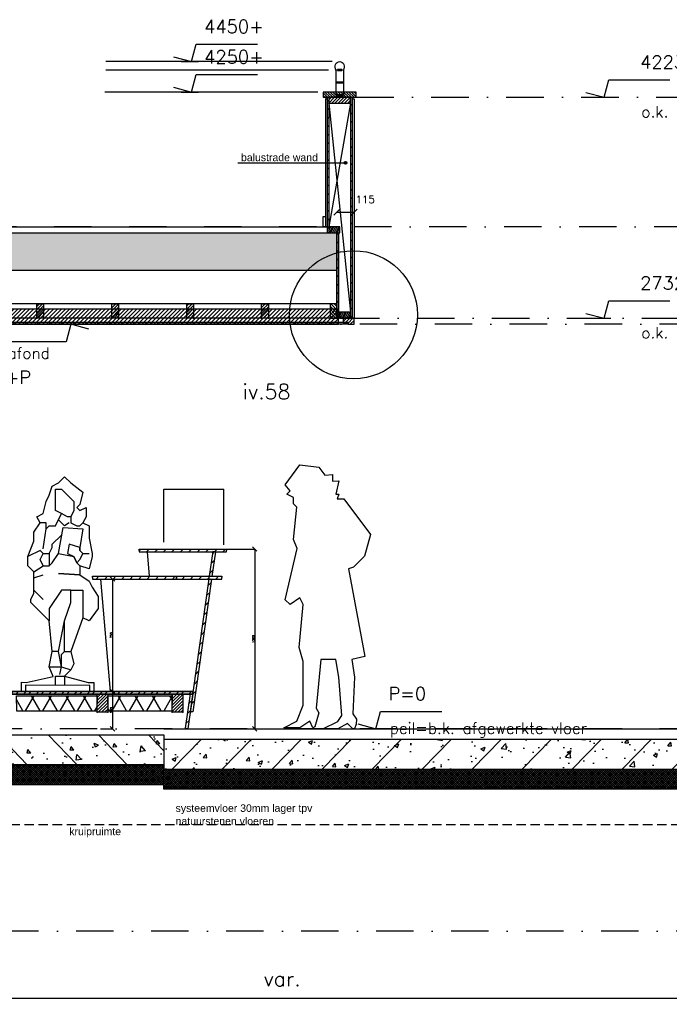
# Model space of a CAD drawing. Extents: x 98997 to 245130, y 18007 to 138999.
# Tile 30 of 58: x 115325 to 119658, y 90608 to 97179. Entities that reach past the tile are written whole.
import ezdxf

# ---------------------------------------------------------------- set-up
doc = ezdxf.new("R2010")
doc.units = 0
doc.header["$LTSCALE"] = 20
doc.header["$MEASUREMENT"] = 0
doc.header["$PDSIZE"] = -1
for name, pattern in [('DASHDOT', [25, 12.5, -6.25, 0, -6.25]), ('DD1', [2.66667, 1.66667, -0.5, 0, -0.5]), ('HIDDEN2', [4.6875, 3.125, -1.5625])]:
    doc.linetypes.add(name, pattern=pattern)
doc.layers.get('0').update_dxf_attribs({"linetype": 'CONTINUOUS'})
doc.layers.get('DEFPOINTS').update_dxf_attribs({"linetype": 'CONTINUOUS'})
for name, color, linetype in [('_DETAILNUMMERS', 4, 'CONTINUOUS'), ('_DETAILNUMMERSTEKST', 4, 'CONTINUOUS'), ('A--01A1_ACEER', 1, 'CONTINUOUS'), ('A--A21--_F-23-', 9, 'CONTINUOUS'), ('A--A23--_F--3-', 9, 'CONTINUOUS'), ('A--A25--_F--3-', 9, 'CONTINUOUS'), ('A--A42--_F--3-', 9, 'CONTINUOUS'), ('A--A42--_F-23-', 9, 'CONTINUOUS'), ('A--L13D2_VLOEREN', 2, 'CONTINUOUS'), ('A--L21--', 3, 'CONTINUOUS'), ('A--L21--_F--3-', 7, 'CONTINUOUS'), ('A--L21--_F-23-', 4, 'CONTINUOUS'), ('A--L23--', 7, 'CONTINUOUS'), ('A--L23--_F--3-', 7, 'CONTINUOUS'), ('A--L24D1_TRAPPEN', 1, 'CONTINUOUS'), ('A--L25--', 7, 'CONTINUOUS'), ('A--L25--_F-23-', 7, 'CONTINUOUS'), ('A--L28DC1_KONSTRUKTIES', 1, 'HIDDEN2'), ('A--L31D1_BUITENKOZIJN', 1, 'CONTINUOUS'), ('A--L35D1_PLAFONDS', 1, 'CONTINUOUS'), ('A--L42--', 7, 'CONTINUOUS'), ('A--L42--_F--3-', 7, 'CONTINUOUS'), ('A--L42--_F-23-', 7, 'CONTINUOUS'), ('A--L93--', 7, 'CONTINUOUS'), ('A--L93--_F123-', 7, 'CONTINUOUS'), ('A--M$1A-_F123-', 1, 'CONTINUOUS'), ('A--M01A1_MAATVOERING', 1, 'CONTINUOUS'), ('A--M01B1_HOOGTE_MAATV', 1, 'CONTINUOUS'), ('A--T$1A-_F123_20', 1, 'CONTINUOUS'), ('A--T01B2_HOOGTE_MAATV', 2, 'CONTINUOUS'), ('A--T01B3_HOOGTE_MAATV', 3, 'CONTINUOUS'), ('STRAMIEN', 8, 'DD1'), ('X--LR---_CP', 7, 'CONTINUOUS')]:
    doc.layers.add(name, color=color, linetype=linetype)
doc.styles.add('ALFA-0_25', font='ROMANS')
doc.styles.add('EB2', font='ARIAL.TTF')
doc.styles.add('HIEMSTRA', font='romans.shx')
doc.styles.add('HOOGTEXT', font='ROMANS.shx', dxfattribs={"height": 2.5})
doc.styles.add('MAATLIJN', font='ROMANS')
doc.dimstyles.new('ALFA25', dxfattribs={"dimscale": 0.3, "dimtxt": 50, "dimasz": 100, "dimexe": 0, "dimexo": 0, "dimgap": 2, "dimtad": 1, "dimdec": 0, "dimzin": 0, "dimdsep": 46, "dimtxsty": 'MAATLIJN', "dimblk1": 'OBLIQUE', "dimblk2": 'OBLIQUE', "dimsah": 1, "dimcen": 0, "dimclrd": 1, "dimclre": 1, "dimclrt": 2, "dimadec": 0, "dimazin": 0, "dimtfac": 0.75, "dimtdec": 4, "dimtix": 1, "dimtmove": 2, "dimatfit": 3, "dimldrblk": 'OBLIQUE', "dimfxl": 0, "dimtvp": 1.5, "dimtolj": 1, "dimtzin": 0, "dimarcsym": 0})
doc.dimstyles.get("Standard").update_dxf_attribs({"dimscale": 40, "dimtxt": 2.5, "dimasz": 2, "dimexe": 0.3, "dimexo": 0.3, "dimgap": 2, "dimtad": 1, "dimdec": 0, "dimzin": 0, "dimdsep": 46, "dimtxsty": 'HIEMSTRA', "dimblk1": 'OBLIQUE', "dimblk2": 'OBLIQUE', "dimsah": 1, "dimcen": 0.09, "dimdle": 0.3, "dimclrd": 1, "dimclre": 1, "dimclrt": 3, "dimadec": 0, "dimazin": 0, "dimtfac": 1, "dimtdec": 4, "dimtix": 1, "dimtmove": 2, "dimatfit": 3, "dimldrblk": 'OBLIQUE', "dimfxl": 0, "dimtvp": 625, "dimtolj": 1, "dimtzin": 0, "dimarcsym": 0})
doc.dimstyles.new('STANDARD$0', dxfattribs={"dimscale": 50, "dimtxt": 2.5, "dimasz": 2, "dimexe": 2, "dimexo": 0, "dimgap": 2, "dimtad": 1, "dimdec": 0, "dimzin": 0, "dimdsep": 46, "dimtxsty": 'ALFA-0_25', "dimblk1": 'OBLIQUE', "dimblk2": 'OBLIQUE', "dimsah": 1, "dimcen": -3, "dimdle": 2, "dimclrd": 1, "dimclre": 1, "dimclrt": 2, "dimadec": 0, "dimazin": 0, "dimtfac": 0.666667, "dimtofl": 0, "dimtmove": 2, "dimatfit": 3, "dimldrblk": 'OBLIQUE', "dimfxl": 0, "dimtvp": 0.833333, "dimtolj": 1, "dimtzin": 0, "dimarcsym": 0})
pattern_1 = [(45, (0, 0), (-10.6066, 10.6066), [])]
pattern_2 = [(60, (0, -50), (-86.603, 50), []), (120, (0, -50), (-86.603, -50), [])]

# ---------------------------------------------------------------- blocks, each defined once
blk = doc.blocks.new('HOOGTEP')
at = {"layer": 'A--M01A1_MAATVOERING'}
for p, q in [((0, 0), (0.62, 2.33)), ((0.62, 2.33), (8.79, 2.33)), ((-2.41, 0.65), (0, 0))]:
    blk.add_line(p, q, dxfattribs=at)
at = {"layer": 'A--M01B1_HOOGTE_MAATV'}
blk.add_line((-1.38, 0), (0.91, 0), dxfattribs=at)
at = {"layer": 'A--T01B2_HOOGTE_MAATV', "style": 'HOOGTEXT', "flags": 4}
blk.add_attdef('TEKST', (1.84, -0.67), '', height=1.5, dxfattribs=at)
at = {"layer": 'A--T01B3_HOOGTE_MAATV', "style": 'HOOGTEXT', "flags": 4}
blk.add_attdef('HOOGTE', (1.67, 3.82), '', height=1.75, dxfattribs=at)
blk = doc.blocks.new('Q090145-')
at = {"layer": 'A--L93--_F123-', "color": 1, "linetype": 'Continuous'}
blk.add_lwpolyline([(0, 0), (0, 61.31), (30.69, 59.06), (209.99, 98.91), (184.12, 163.62), (204.56, 265.88), (184.12, 470.44), (61.38, 593.12), (61.38, 613.62), (81.81, 654.5), (81.81, 797.69), (40.94, 838.62), (40.94, 900), (81.81, 1002.25), (81.81, 1063.62), (122.75, 1125), (102.25, 1165.88), (143.19, 1186.31), (163.62, 1268.12), (184.12, 1309.06), (204.56, 1370.44), (245.44, 1390.88), (286.38, 1431.81), (327.25, 1390.88), (409.12, 1329.5), (388.62, 1247.69), (368.19, 1227.25), (388.62, 1206.81), (429.56, 1227.25), (429.56, 1165.88), (409.12, 1125), (450, 1104.5), (450, 1022.69), (470.44, 920.44), (470.44, 900), (450, 818.12), (388.62, 838.62), (388.62, 777.25), (450, 736.31), (470.44, 695.44), (511.38, 634.06), (511.38, 552.25), (450, 470.44), (409.12, 490.88), (327.25, 265.88), (347.75, 184.06), (327.25, 143.12), (286.38, 102.25), (443.19, 59.06), (480.69, 59.06), (480.69, 0), (455.69, -3.44), (455.69, 40.31), (26.69, 40.88), (26.69, 0)], close=True, dxfattribs=at)
at = {"layer": 'A--L93--_F123-', "color": 1, "linetype": 'Continuous', "elevation": 3}
for points in [[(163.62, 1084.06), (184.12, 1104.5), (225, 1104.5), (265.94, 1186.31), (225, 1206.81), (225, 1350), (265.94, 1350), (347.75, 1268.12), (347.75, 1206.81), (327.25, 1165.88), (327.25, 1125), (368.19, 1104.5), (388.62, 1104.5), (409.12, 1125)], [(327.25, 1165.88), (306.81, 1165.88), (265.94, 1186.31)], [(143.19, 951.12), (163.62, 1084.06), (163.62, 1125), (122.75, 1125)], [(317.06, 1125), (286.38, 1104.5), (245.44, 1145.44)], [(245.44, 920.44), (276.12, 1094.31), (409.12, 1084.06), (388.62, 961.31)], [(184.12, 920.44), (204.56, 961.31), (204.56, 981.81), (265.94, 1043.12)], [(143.19, 920.44), (122.75, 940.88), (40.94, 900)], [(81.81, 797.69), (143.19, 838.62), (184.12, 838.62), (204.56, 859.06), (245.44, 920.44), (347.75, 900), (368.19, 859.06), (388.62, 838.62)], [(143.19, 838.62), (122.75, 879.5), (143.19, 920.44), (184.12, 920.44), (184.12, 838.62)], [(409.12, 920.44), (388.62, 940.88), (388.62, 961.31), (317.06, 981.81), (306.81, 920.44), (347.75, 900)], [(409.12, 920.44), (388.62, 879.5), (368.19, 859.06), (347.75, 900)], [(368.19, 859.06), (388.62, 879.5), (409.12, 920.44), (450, 920.44)], [(388.62, 961.31), (388.62, 940.88), (409.12, 920.44), (429.56, 920.44)], [(409.12, 920.44), (450, 920.44)], [(81.81, 756.81), (143.19, 777.25)], [(388.62, 777.25), (245.44, 787.5)], [(245.44, 787.5), (388.62, 777.25)], [(81.81, 675), (143.19, 613.62)], [(245.44, 265.88), (286.38, 470.44), (327.25, 593.12), (327.25, 675), (265.94, 675), (184.12, 552.25), (184.12, 470.44)], [(327.25, 675), (409.12, 675), (409.12, 490.88)], [(286.38, 265.88), (286.38, 470.44)], [(255.69, 112.5), (265.94, 163.62), (245.44, 265.88), (204.56, 265.88)], [(265.94, 163.62), (265.94, 245.44), (286.38, 265.88), (327.25, 265.88)], [(184.12, 163.62), (265.94, 163.62), (327.25, 143.12)], [(327.25, 143.12), (296.62, 112.5)], [(225, 40.88), (225, 102.25), (286.38, 102.25), (286.38, 40.88)]]:
    blk.add_lwpolyline(points, dxfattribs=at)
at = {"layer": 'X--LR---_CP'}
blk.add_point((480.69, 0), dxfattribs=at)
blk.add_point((480.69, 0), dxfattribs=at)
blk.add_point((480.69, 0), dxfattribs=at)
blk = doc.blocks.new('*U392')
at = {"layer": 'A--A42--_F-23-', "linetype": 'Continuous'}
h = blk.add_hatch(dxfattribs=at)
h.set_pattern_fill('ALFALINE', color=256, scale=60, style=0)
h.set_pattern_definition([(45, (-111168.52, -92686.9), (-42.426407, 42.426407), [])])
h.paths.add_polyline_path([(0, 0), (0, 9), (5311.7, 9), (5311.7, 0), (5311.7, -9), (0, -9)])
at = {"layer": 'A--L42--_F--3-', "color": 3, "linetype": 'Continuous'}
for points in [[(0, 0), (0, 9), (5311.7, 9), (5311.7, 0)], [(0, 0), (0, -9), (5311.7, -9), (5311.7, 0)]]:
    blk.add_lwpolyline(points, dxfattribs=at)
blk = doc.blocks.new('_OBLIQUE')
at = {"color": 0, "linetype": 'ByBlock'}
blk.add_line((-0.5, -0.5), (0.5, 0.5), dxfattribs=at)
blk = doc.blocks.new('*D80')
at = {"color": 1, "linetype": 'ByBlock'}
for p, q in [((115864.6, 92695.9), (115944.4, 92695.9)), ((115944.4, 92695.9), (115944.4, 92445.9)), ((115864.6, 92445.9), (115944.4, 92445.9))]:
    blk.add_line(p, q, dxfattribs=at)
at = {"layer": 'DEFPOINTS', "color": 0, "linetype": 'ByBlock'}
for p in [(115864.6, 92695.9), (115864.6, 92445.9), (115944.4, 92445.9)]:
    blk.add_point(p, dxfattribs=at)
at = {"color": 1, "linetype": 'ByBlock', "xscale": 30, "yscale": 30, "zscale": 30}
for p, rotation in [((115944.4, 92695.9), 90), ((115944.4, 92445.9), 270)]:
    blk.add_blockref('_OBLIQUE', p, dxfattribs=dict(at, rotation=rotation))
at = {"color": 2, "linetype": 'ByBlock', "insert": (115936.3, 92570.9), "char_height": 15, "attachment_point": 5, "rotation": 90, "style": 'MAATLIJN'}
blk.add_mtext('\\A1;250', dxfattribs=at)
blk = doc.blocks.new('*D81')
at = {"color": 1, "linetype": 'ByBlock'}
for p, q in [((115864.6, 93445.9), (115944.4, 93445.9)), ((115944.4, 93445.9), (115944.4, 92695.9)), ((115864.6, 92695.9), (115944.4, 92695.9))]:
    blk.add_line(p, q, dxfattribs=at)
at = {"layer": 'DEFPOINTS', "color": 0, "linetype": 'ByBlock'}
for p in [(115864.6, 93445.9), (115864.6, 92695.9), (115944.4, 92695.9)]:
    blk.add_point(p, dxfattribs=at)
at = {"color": 1, "linetype": 'ByBlock', "xscale": 30, "yscale": 30, "zscale": 30}
for p, rotation in [((115944.4, 93445.9), 90), ((115944.4, 92695.9), 270)]:
    blk.add_blockref('_OBLIQUE', p, dxfattribs=dict(at, rotation=rotation))
at = {"color": 2, "linetype": 'ByBlock', "insert": (115936.3, 93070.9), "char_height": 15, "attachment_point": 5, "rotation": 90, "style": 'MAATLIJN'}
blk.add_mtext('\\A1;750', dxfattribs=at)
blk = doc.blocks.new('*D82')
at = {"color": 1, "linetype": 'ByBlock'}
for p, q in [((116633.2, 93645.9), (116892.3, 93645.9)), ((116892.3, 93645.9), (116892.3, 92445.9)), ((116633.2, 92445.9), (116892.3, 92445.9))]:
    blk.add_line(p, q, dxfattribs=at)
at = {"layer": 'DEFPOINTS', "color": 0, "linetype": 'ByBlock'}
for p in [(116633.2, 93645.9), (116633.2, 92445.9), (116892.3, 92445.9)]:
    blk.add_point(p, dxfattribs=at)
at = {"color": 1, "linetype": 'ByBlock', "xscale": 30, "yscale": 30, "zscale": 30}
for p, rotation in [((116892.3, 93645.9), 90), ((116892.3, 92445.9), 270)]:
    blk.add_blockref('_OBLIQUE', p, dxfattribs=dict(at, rotation=rotation))
at = {"color": 2, "linetype": 'ByBlock', "insert": (116884.2, 93045.9), "char_height": 15, "attachment_point": 5, "rotation": 90, "style": 'MAATLIJN'}
blk.add_mtext('\\A1;1200', dxfattribs=at)
blk = doc.blocks.new('Q090140-')
at = {"layer": 'A--L93--_F123-', "color": 1, "linetype": 'Continuous'}
blk.add_lwpolyline([(-261.12, 7.25), (-174.44, 50.56), (-131.12, 158.81), (-131.12, 450), (-158.81, 542.63), (-131.12, 830.19), (-152.81, 873.5), (-217.75, 830.19), (-251.5, 860.31), (-172.06, 1204.44), (-196.12, 1263.38), (-174.44, 1479.94), (-196.12, 1501.63), (-196.12, 1544.94), (-239.44, 1566.56), (-217.75, 1588.25), (-251.5, 1627.94), (-152.81, 1761.5), (-26.5, 1747.06), (13.25, 1694.12), (63.75, 1696.5), (63.75, 1653.19), (105.88, 1654.44), (85.44, 1566.56), (107.06, 1566.56), (96.25, 1534.06), (139.56, 1534.06), (317.63, 1297.06), (277.94, 1151.5), (204.56, 1079.25), (172.06, 1068.44), (280.38, 483.69), (193.69, 462.06), (211.75, 344.12), (200, 100), (223.44, 63.75), (222.56, 31.31), (210, 0), (200, 0), (165, 35), (100, 0), (0, 0), (100, 50), (127.38, 89.44), (105.88, 344.12), (85.44, 462.06), (-13.25, 463.25), (-44.5, 137.19), (-26.5, 105.88), (-52.94, 13.25), (-66.19, 7.25), (-87.81, 50.56), (-152.81, 7.25)], close=True, dxfattribs=at)
at = {"layer": 'X--LR---_CP'}
blk.add_point((0, 0), dxfattribs=at)
blk.add_point((0, 0), dxfattribs=at)
blk.add_point((0, 0), dxfattribs=at)
blk = doc.blocks.new('*U391')
at = {"layer": 'A--A42--_F-23-', "linetype": 'Continuous'}
h = blk.add_hatch(dxfattribs=at)
h.set_pattern_fill('ALFALINE', color=256, scale=40, style=0)
h.set_pattern_definition([(45, (-116469.894, -92677.898), (-28.284271, 28.284271), [])])
h.paths.add_polyline_path([(0, 0), (8.9, -1.3), (-23.4, -230.9), (-32.3, -229.6), (-41.2, -228.4), (-8.9, 1.3)])
at = {"layer": 'A--L42--_F-23-', "color": 2, "linetype": 'Continuous'}
for points in [[(0, 0), (-8.9, 1.3), (-41.2, -228.4), (-32.3, -229.6)], [(0, 0), (8.9, -1.3), (-23.4, -230.9), (-32.3, -229.6)]]:
    blk.add_lwpolyline(points, dxfattribs=at)
blk = doc.blocks.new('*U390')
at = {"layer": 'A--A42--_F-23-', "linetype": 'Continuous'}
h = blk.add_hatch(dxfattribs=at)
h.set_pattern_fill('ALFALINE', color=256, scale=40, style=0)
h.set_pattern_definition([(45, (-116596.006, -93445.898), (-28.284271, 28.284271), [])])
h.paths.add_polyline_path([(0, 0), (8.9, -1.3), (-115.6, -887.2), (-124.5, -885.9), (-133.4, -884.7), (-8.9, 1.3)])
at = {"layer": 'A--L42--_F-23-', "color": 2, "linetype": 'Continuous'}
for points in [[(0, 0), (-8.9, 1.3), (-133.4, -884.7), (-124.5, -885.9)], [(0, 0), (8.9, -1.3), (-115.6, -887.2), (-124.5, -885.9)]]:
    blk.add_lwpolyline(points, dxfattribs=at)
blk = doc.blocks.new('*U389')
at = {"layer": 'A--A42--_F-23-', "linetype": 'Continuous'}
h = blk.add_hatch(dxfattribs=at)
h.set_pattern_fill('ALFALINE', color=256, scale=40, style=0)
h.set_pattern_definition([(45, (-116122.536, -93636.898), (-28.284271, 28.284271), [])])
h.paths.add_polyline_path([(0, 0), (0, 9), (582.2, 9), (582.2, 0), (582.2, -9), (0, -9)])
at = {"layer": 'A--L42--_F-23-', "color": 2, "linetype": 'Continuous'}
for points in [[(0, 0), (0, 9), (582.2, 9), (582.2, 0)], [(0, 0), (0, -9), (582.2, -9), (582.2, 0)]]:
    blk.add_lwpolyline(points, dxfattribs=at)
blk = doc.blocks.new('*U388')
at = {"layer": 'A--A42--_F-23-', "linetype": 'Continuous'}
h = blk.add_hatch(dxfattribs=at)
h.set_pattern_fill('ALFALINE', color=256, scale=40, style=0)
h.set_pattern_definition([(45, (-115810.628, -93454.898), (-28.284271, 28.284271), [])])
h.paths.add_polyline_path([(0, 0), (0, 9), (559.7, 9), (559.7, 0), (559.7, -9), (0, -9)])
at = {"layer": 'A--L42--_F-23-', "color": 2, "linetype": 'Continuous'}
for points in [[(0, 0), (0, 9), (559.7, 9), (559.7, 0)], [(0, 0), (0, -9), (559.7, -9), (559.7, 0)]]:
    blk.add_lwpolyline(points, dxfattribs=at)
blk = doc.blocks.new('*U387')
at = {"layer": 'A--A42--_F-23-', "linetype": 'Continuous'}
h = blk.add_hatch(dxfattribs=at)
h.set_pattern_fill('ALFALINE', color=256, scale=40, style=0)
h.set_pattern_definition([(45, (-116370.317, -93454.898), (-28.284271, 28.284271), [])])
h.paths.add_polyline_path([(0, 0), (0, 9), (303.6, 9), (303.6, 0), (303.6, -9), (0, -9)])
at = {"layer": 'A--L42--_F-23-', "color": 2, "linetype": 'Continuous'}
for points in [[(0, 0), (0, 9), (303.6, 9), (303.6, 0)], [(0, 0), (0, -9), (303.6, -9), (303.6, 0)]]:
    blk.add_lwpolyline(points, dxfattribs=at)
blk = doc.blocks.new('*U386')
at = {"layer": 'A--A42--_F-23-', "linetype": 'Continuous'}
h = blk.add_hatch(dxfattribs=at)
h.set_pattern_fill('ALFALINE', color=256, scale=40, style=0)
h.set_pattern_definition([(45, (-116622.87, -93627.898), (-28.284271, 28.284271), [])])
h.paths.add_polyline_path([(0, 0), (8.9, -1.3), (-15.4, -165.3), (-24.3, -164), (-33.2, -162.7), (-8.9, 1.3)])
at = {"layer": 'A--L42--_F-23-', "color": 2, "linetype": 'Continuous'}
for points in [[(0, 0), (-8.9, 1.3), (-33.2, -162.7), (-24.3, -164)], [(0, 0), (8.9, -1.3), (-15.4, -165.3), (-24.3, -164)]]:
    blk.add_lwpolyline(points, dxfattribs=at)
blk = doc.blocks.new('Q020297-')
at = {"layer": 'A--A25--_F--3-'}
h = blk.add_hatch(dxfattribs=at)
h.set_pattern_fill('ALFALINE', color=256, scale=15, style=0, pattern_type=2)
h.set_pattern_definition(pattern_1)
h.paths.add_polyline_path([(0, 0), (0, 121), (71, 121), (71, 0)])
at = {"layer": 'A--L25--_F-23-', "color": 2, "linetype": 'Continuous'}
blk.add_lwpolyline([(0, 0), (0, 121), (71, 121), (71, 0)], close=True, dxfattribs=at)
at = {"layer": 'X--LR---_CP'}
for p in [(0, 0), (0, 0), (71, 0)]:
    blk.add_point(p, dxfattribs=at)
blk = doc.blocks.new('*U384')
at = {"layer": 'A--A21--_F-23-', "linetype": 'Continuous'}
h = blk.add_hatch(dxfattribs=at)
h.set_pattern_fill('ALFAISO', color=256, scale=100, style=0)
h.set_pattern_definition(pattern_2)
h.paths.add_polyline_path([(0, 0), (0, 50), (429.9, 50), (429.9, 0), (429.9, -50), (0, -50)])
at = {"layer": 'A--L21--_F--3-', "color": 3, "linetype": 'Continuous'}
for points in [[(0, 0), (0, 50), (429.9, 50), (429.9, 0)], [(0, 0), (0, -50), (429.9, -50), (429.9, 0)]]:
    blk.add_lwpolyline(points, dxfattribs=at)
blk = doc.blocks.new('*U381')
at = {"layer": 'A--L23--_F--3-', "color": 2, "linetype": 'Continuous'}
blk.add_lwpolyline([(0, 0), (0, 20), (12721.5, 20), (12721.5, 0)], dxfattribs=at)
blk = doc.blocks.new('*D149')
at = {"color": 1, "linetype": 'ByBlock'}
blk.add_line((113942.7, 90647.6), (120206.7, 90647.6), dxfattribs=at)
at = {"layer": 'DEFPOINTS', "color": 0, "linetype": 'ByBlock'}
for p in [(113954.7, 90647.6), (120194.7, 90647.6), (120194.7, 90647.6)]:
    blk.add_point(p, dxfattribs=at)
at = {"color": 1, "linetype": 'ByBlock', "xscale": 80, "yscale": 80, "zscale": 80, "rotation": 180}
blk.add_blockref('_OBLIQUE', (113954.7, 90647.6), dxfattribs=at)
at = {"color": 1, "linetype": 'ByBlock', "xscale": 80, "yscale": 80, "zscale": 80}
blk.add_blockref('_OBLIQUE', (120194.7, 90647.6), dxfattribs=at)
at = {"color": 3, "linetype": 'ByBlock', "insert": (117074.7, 90777.6), "char_height": 100, "attachment_point": 5, "style": 'HIEMSTRA'}
blk.add_mtext('\\A1;var.', dxfattribs=at)
blk = doc.blocks.new('*U363')
at = {"layer": 'A--A42--_F-23-', "linetype": 'Continuous'}
h = blk.add_hatch(dxfattribs=at)
h.set_pattern_fill('ALFALINE', color=256, scale=40, style=0)
h.set_pattern_definition([(45, (-117537.225, -96660.898), (-28.284271, 28.284271), [])])
h.paths.add_polyline_path([(0, 0), (5, 0), (5, -1474.5), (0, -1474.5), (-5, -1474.5), (-5, 0)])
at = {"layer": 'A--L42--_F-23-', "color": 2, "linetype": 'Continuous'}
for points in [[(0, 0), (-5, 0), (-5, -1474.5), (0, -1474.5)], [(0, 0), (5, 0), (5, -1474.5), (0, -1474.5)]]:
    blk.add_lwpolyline(points, dxfattribs=at)
blk = doc.blocks.new('*U362')
at = {"layer": 'A--A42--_F-23-', "linetype": 'Continuous'}
h = blk.add_hatch(dxfattribs=at)
h.set_pattern_fill('ALFALINE', color=256, scale=40, style=0)
h.set_pattern_definition([(45, (-117381.225, -96660.898), (-28.284271, 28.284271), [])])
h.paths.add_polyline_path([(0, 0), (5, 0), (5, -905), (0, -905), (-5, -905), (-5, 0)])
at = {"layer": 'A--L42--_F-23-', "color": 2, "linetype": 'Continuous'}
for points in [[(0, 0), (-5, 0), (-5, -905), (0, -905)], [(0, 0), (5, 0), (5, -905), (0, -905)]]:
    blk.add_lwpolyline(points, dxfattribs=at)
blk = doc.blocks.new('*U361')
at = {"layer": 'A--A42--_F--3-', "linetype": 'Continuous'}
h = blk.add_hatch(dxfattribs=at)
h.set_pattern_fill('ALFALINE', color=256, scale=40, angle=45, style=0)
h.set_pattern_definition([(90, (-117548.475, -96650.898), (-40, 7e-15), [])])
h.paths.add_polyline_path([(0, 0), (6.25, 0), (6.25, -1464.5), (0, -1464.5), (-6.25, -1464.5), (-6.25, 0)])
at = {"layer": 'A--L42--_F--3-', "color": 3, "linetype": 'Continuous'}
for points in [[(0, 0), (-6.25, 0), (-6.25, -1464.5), (0, -1464.5)], [(0, 0), (6.25, 0), (6.25, -1464.5), (0, -1464.5)], [(0, 0), (6.25, 0), (6.25, -1464.5), (0, -1464.5)], [(0, 0), (6.25, 0), (6.25, -1464.5), (0, -1464.5)]]:
    blk.add_lwpolyline(points, dxfattribs=at)
blk = doc.blocks.new('*U360')
at = {"layer": 'A--A42--_F--3-', "linetype": 'Continuous'}
h = blk.add_hatch(dxfattribs=at)
h.set_pattern_fill('ALFALINE', color=256, scale=40, angle=45, style=0)
h.set_pattern_definition([(90, (-117369.975, -96650.898), (-40, 7e-15), [])])
h.paths.add_polyline_path([(0, 0), (6.2, 0), (6.2, -855), (0, -855), (-6.2, -855), (-6.2, 0)])
at = {"layer": 'A--L42--_F--3-', "color": 3, "linetype": 'Continuous'}
for points in [[(0, 0), (-6.2, 0), (-6.2, -855), (0, -855)], [(0, 0), (6.2, 0), (6.2, -855), (0, -855)], [(0, 0), (6.2, 0), (6.2, -855), (0, -855)], [(0, 0), (6.2, 0), (6.2, -855), (0, -855)]]:
    blk.add_lwpolyline(points, dxfattribs=at)
blk = doc.blocks.new('Q020283-')
at = {"layer": 'A--A25--_F--3-'}
h = blk.add_hatch(dxfattribs=at)
h.set_pattern_fill('ALFALINE', color=256, scale=15, style=0, pattern_type=2)
h.set_pattern_definition(pattern_1)
h.paths.add_polyline_path([(0, 0), (0, 96), (46, 96), (46, 0)])
at = {"layer": 'A--L25--_F-23-', "color": 2, "linetype": 'Continuous'}
blk.add_lwpolyline([(0, 0), (0, 96), (46, 96), (46, 0)], close=True, dxfattribs=at)
at = {"layer": 'X--LR---_CP'}
for p in [(0, 0), (0, 0), (46, 0)]:
    blk.add_point(p, dxfattribs=at)
blk = doc.blocks.new('*U359')
at = {"layer": 'A--A42--_F--3-', "linetype": 'Continuous'}
h = blk.add_hatch(dxfattribs=at)
h.set_pattern_fill('ALFALINE', color=256, scale=40, angle=45, style=0)
h.set_pattern_definition([(90, (-117514.725, -95152.148), (-40, 7e-15), [])])
h.paths.add_polyline_path([(0, 0), (0, -6.25), (-6439, -6.25), (-6439, 0), (-6439, 6.25), (0, 6.25)])
at = {"layer": 'A--L42--_F--3-', "color": 3, "linetype": 'Continuous'}
for points in [[(0, 0), (0, 6.25), (-6439, 6.25), (-6439, 0)], [(0, 0), (0, -6.25), (-6439, -6.25), (-6439, 0)], [(0, 0), (0, -6.25), (-6439, -6.25), (-6439, 0)], [(0, 0), (0, -6.25), (-6439, -6.25), (-6439, 0)]]:
    blk.add_lwpolyline(points, dxfattribs=at)
blk = doc.blocks.new('*U349')
at = {"layer": 'A--A21--_F-23-', "linetype": 'Continuous'}
h = blk.add_hatch(dxfattribs=at)
h.set_pattern_fill('ALFAISO', color=256, scale=100, style=0)
h.set_pattern_definition(pattern_2)
h.paths.add_polyline_path([(0, 0), (0, 50), (539, 50), (539, 0), (539, -50), (0, -50)])
at = {"layer": 'A--L21--_F--3-', "color": 3, "linetype": 'Continuous'}
for points in [[(0, 0), (0, 50), (539, 50), (539, 0)], [(0, 0), (0, -50), (539, -50), (539, 0)]]:
    blk.add_lwpolyline(points, dxfattribs=at)
blk = doc.blocks.new('*D196')
at = {"layer": 'A--M$1A-_F123-', "color": 1, "lineweight": -2}
blk.add_line((117441.2, 95893.9), (117554.7, 95893.9), dxfattribs=at)
at = {"layer": 'DEFPOINTS', "color": 0}
for p in [(117441.2, 95893.9), (117554.7, 95893.9), (117554.7, 95893.9)]:
    blk.add_point(p, dxfattribs=at)
at = {"layer": 'A--M$1A-_F123-', "color": 1, "lineweight": -2, "xscale": 40, "yscale": 40, "zscale": 40, "rotation": 180}
blk.add_blockref('_OBLIQUE', (117441.2, 95893.9), dxfattribs=at)
at = {"layer": 'A--M$1A-_F123-', "color": 1, "lineweight": -2, "xscale": 40, "yscale": 40, "zscale": 40}
blk.add_blockref('_OBLIQUE', (117554.7, 95893.9), dxfattribs=at)
at = {"layer": 'A--M$1A-_F123-', "color": 2, "insert": (117629.2, 95978.9), "char_height": 50, "attachment_point": 5, "style": 'ALFA-0_25'}
blk.add_mtext('\\A1;115', dxfattribs=at)
blk = doc.blocks.new('*U314')
at = {"layer": 'A--A42--_F-23-', "linetype": 'Continuous'}
h = blk.add_hatch(dxfattribs=at)
h.set_pattern_fill('ALFALINE', color=256, scale=60, style=0)
h.set_pattern_definition([(45, (-116480.25, -92686.9), (-42.426407, 42.426407), [])])
h.paths.add_polyline_path([(0, 0), (0, -9), (-5311.7, -9), (-5311.7, 0), (-5311.7, 9), (0, 9)])
at = {"layer": 'A--L42--_F--3-', "color": 3, "linetype": 'Continuous'}
for points in [[(0, 0), (0, 9), (-5311.7, 9), (-5311.7, 0)], [(0, 0), (0, -9), (-5311.7, -9), (-5311.7, 0)]]:
    blk.add_lwpolyline(points, dxfattribs=at)
blk = doc.blocks.new('*U313')
at = {"layer": 'A--A42--_F-23-', "linetype": 'Continuous'}
h = blk.add_hatch(dxfattribs=at)
h.set_pattern_fill('ALFALINE', color=256, scale=40, style=0)
h.set_pattern_definition([(45, (-117446.225, -95755.898), (-28.284271, 28.284271), [])])
h.paths.add_polyline_path([(0, 0), (5, 0), (5, -569.5), (0, -569.5), (-5, -569.5), (-5, 0)])
at = {"layer": 'A--L42--_F-23-', "color": 2, "linetype": 'Continuous'}
for points in [[(0, 0), (-5, 0), (-5, -569.5), (0, -569.5)], [(0, 0), (5, 0), (5, -569.5), (0, -569.5)]]:
    blk.add_lwpolyline(points, dxfattribs=at)

msp = doc.modelspace()

# ---------------------------------------------------------------- hatches: boundary and pattern name
at = {"layer": 'A--01A1_ACEER'}
h = msp.add_hatch(color=256, dxfattribs=at)
edge = h.paths.add_edge_path()
edge.add_arc((117498.2, 96223.4), 9.39, 0, 360)
at = {"layer": 'A--01A1_ACEER', "linetype": 'Continuous'}
h = msp.add_hatch(dxfattribs=at)
h.set_pattern_fill('ANSI31', color=256, scale=150, style=0)
h.set_pattern_definition([(45, (-47749.265, 200), (-13.2582521, 13.2582521), [])])
h.paths.add_polyline_path([(111080, 95145.9), (117451.2, 95145.9), (117451.2, 95245.9), (111080, 95245.9)])
at = {"layer": 'A--A23--_F--3-'}
h = msp.add_hatch(dxfattribs=at)
h.set_pattern_fill('ALFABET', color=256, scale=20, angle=1, style=0, pattern_type=2)
h.set_pattern_definition([(134, (187092.35, 1e-11), (86.32078, 83.359), []), (129, (187092.35, 1e-11), (-143.64922, -10.04493), [15, -165]), (184, (187092.35, 1e-11), (30.37155, 149.9312), [12, -132]), (78.5486, (187080.38, -0.84), (-113.27778, 139.88618), [12.74804, -140.22842]), (132.8158, (187093.05, 40), (-213.99344, -29.37358), [22.5, -247.5]), (82.3644, (187075.22, 37.55), (-183.50393, 198.05632), [19.12206, -210.3426]), (187.8158, (187093.05, 40), (-183.50378, 198.05647), [18, -198]), (158, (187072.88, 30.34), (-120.76856, -78.42802), [15, -165]), (213, (187072.88, 30.34), (-46.12453, 145.8572), [12, -132]), (107.5486, (187062.82, 23.81), (-166.89315, 67.42906), [12.74804, -140.22842]), (141.5, (187092.353, 1e-11), (-1.26964, 66.611074), [0, -130.4, 0, -134, 0, -132.5]), (171.5, (187092.35, 1e-11), (-51.229207, 79.788568), [0, -76.4, 0, -127.4, 0, -50.5]), (211.5, (187136.947, -0.78), (-106.826954, -2.64699), [0, -50, 0, -156, 0, -207]), (221.5, (187156.94, -1.13), (-116.270055, 22.05355), [0, -65, 0, -103.6, 0, -147]), (221.5, (187156.94, -1.13), (-116.270055, 22.05355), [0, -65, 0, -103.6, 0, -147])])
h.paths.add_polyline_path([(117441.2, 95505.9), (104554.7, 95505.9), (104554.7, 95755.9), (117441.2, 95755.9)])
h = msp.add_hatch(dxfattribs=at)
h.set_pattern_fill('ALFABET', color=256, scale=40, angle=1, style=0, pattern_type=2)
h.set_pattern_definition([(134, (137807.9, 93851.48), (172.6416, 166.718), []), (129, (137807.9, 93851.48), (-287.2984, -20.0899), [30, -330]), (184, (137807.9, 93851.48), (60.743, 299.8624), [24, -264]), (78.5486, (137783.95, 93849.8), (-226.5556, 279.7724), [25.496, -280.457]), (132.8158, (137809.3, 93931.46), (-427.987, -58.747), [45, -495]), (82.3644, (137773.63, 93926.57), (-367.008, 396.113), [38.244, -420.685]), (187.8158, (137809.3, 93931.46), (-367.0076, 396.113), [36, -396]), (158, (137768.95, 93912.17), (-241.5371, -156.856), [30, -330]), (213, (137768.95, 93912.17), (-92.249, 291.7144), [24, -264]), (107.5486, (137748.82, 93899.1), (-333.7863, 134.858), [25.496, -280.457]), (141.5, (137807.89, 93851.48), (-2.5393, 133.22215), [0, -260.8, 0, -268, 0, -265]), (171.5, (137807.9, 93851.48), (-102.4584, 159.5771), [0, -152.8, 0, -254.8, 0, -101]), (211.5, (137897.08, 93849.92), (-213.6539, -5.294), [0, -100, 0, -312, 0, -414]), (221.5, (137937.07, 93849.22), (-232.5401, 44.1071), [0, -130, 0, -207.2, 0, -294]), (221.5, (137937.07, 93849.22), (-232.5401, 44.1071), [0, -130, 0, -207.2, 0, -294])])
h.paths.add_polyline_path([(116285.6, 92205.9), (114044.7, 92205.9), (114044.7, 92405.9), (116285.6, 92405.9)])
h = msp.add_hatch(dxfattribs=at)
h.set_pattern_fill('ALFABET', color=256, scale=40, angle=1, style=0, pattern_type=2)
h.set_pattern_definition([(46, (95669.36, 90462.8), (-172.6416, 166.718), []), (51, (95669.36, 90462.8), (287.2984, -20.0899), [30, -330]), (356, (95669.36, 90462.8), (-60.743, 299.8624), [24, -264]), (101.4514, (95693.3, 90461.12), (226.5556, 279.7724), [25.496, -280.457]), (47.1842, (95667.96, 90542.8), (427.987, -58.747), [45, -495]), (97.6356, (95703.63, 90537.9), (367.008, 396.113), [38.244, -420.685]), (352.1842, (95667.96, 90542.8), (367.0076, 396.113), [36, -396]), (22, (95708.3, 90523.49), (241.5371, -156.856), [30, -330]), (327, (95708.3, 90523.5), (92.249, 291.7144), [24, -264]), (72.4514, (95728.44, 90510.42), (333.7863, 134.858), [25.496, -280.457]), (38.5, (95669.36, 90462.8), (2.5393, 133.22215), [0, -260.8, 0, -268, 0, -265]), (8.5, (95669.36, 90462.8), (102.4584, 159.5771), [0, -152.8, 0, -254.8, 0, -101]), (328.5, (95580.17, 90461.24), (213.6539, -5.294), [0, -100, 0, -312, 0, -414]), (318.5, (95540.18, 90460.54), (232.5401, 44.1071), [0, -130, 0, -207.2, 0, -294]), (318.5, (95540.18, 90460.54), (232.5401, 44.1071), [0, -130, 0, -207.2, 0, -294])])
h.paths.add_polyline_path([(116285.6, 92175.9), (120019.7, 92175.9), (120019.7, 92375.9), (116285.6, 92375.9)])
h = msp.add_hatch(dxfattribs=at)
h.set_pattern_fill('ALFAKRS', color=256, scale=10, style=0, pattern_type=2)
h.set_pattern_definition([(135, (184280.135, 24.477), (7.0710678, 7.0710678), []), (45, (184280.135, 24.477), (7.0710678, -7.0710678), [])])
h.paths.add_polyline_path([(114044.7, 92073.9), (116285.6, 92073.9), (116285.6, 92205.9), (114044.7, 92205.9), (114044.7, 92085.9)])
h = msp.add_hatch(dxfattribs=at)
h.set_pattern_fill('ALFAKRS', color=256, scale=10, style=0, pattern_type=2)
h.set_pattern_definition([(45, (42533.977, 10), (-7.0710678, 7.0710678), []), (135, (42533.977, 10), (-7.0710678, -7.0710678), [])])
h.paths.add_polyline_path([(119771.6, 92043.9), (116285.6, 92043.9), (116285.6, 92175.9), (120019.7, 92175.9), (120019.7, 92043.9), (119738.3, 92043.9)])
at = {"layer": 'A--A25--_F--3-'}
h = msp.add_hatch(dxfattribs=at)
h.set_pattern_fill('ANSI31', color=256, scale=100, style=0)
h.set_pattern_definition([(135, (289982.49, 0), (8.8388348, 8.8388348), [])])
h.paths.add_polyline_path([(117569.7, 96660.9), (117348.7, 96660.9), (117348.7, 96695.9), (117569.7, 96695.9)])
h = msp.add_hatch(dxfattribs=at)
h.set_pattern_fill('ALFALINE', color=256, scale=15, angle=90, style=0, pattern_type=2)
h.set_pattern_definition([(45, (117386.225, 96600.668), (10.6066, -10.6066), [])])
h.paths.add_polyline_path([(117386.2, 96620.9), (117532.2, 96620.9), (117532.2, 96660.9), (117386.2, 96660.9)])
h = msp.add_hatch(dxfattribs=at)
h.set_pattern_fill('ALFALINE', color=256, scale=15, style=0, pattern_type=2)
h.set_pattern_definition([(63.435, (117386.225, 95789.898), (5.3033, -10.6066), [])])
h.paths.add_polyline_path([(117386.2, 95755.9), (117461.2, 95755.9), (117461.2, 95795.9), (117386.2, 95795.9)])
h = msp.add_hatch(dxfattribs=at)
h.set_pattern_fill('ALFALINE', color=256, scale=15, style=0, pattern_type=2)
h.set_pattern_definition([(63.435, (117461.225, 95180.398), (5.3033, -10.6066), [])])
h.paths.add_polyline_path([(117461.2, 95186.4), (117532.2, 95186.4), (117532.2, 95226.4), (117461.2, 95226.4)])
h = msp.add_hatch(dxfattribs=at)
h.set_pattern_fill('ALFALINE', color=256, scale=15, angle=-90, style=0, pattern_type=2)
h.set_pattern_definition([(45, (117647.224, 95158.398), (10.6066, -10.6066), [])])
h.paths.add_polyline_path([(117483.2, 95158.4), (117514.7, 95158.4), (117514.7, 95145.9), (117554.7, 95145.9), (117554.7, 95186.4), (117483.2, 95186.4)])

# ---------------------------------------------------------------- linework, layer by layer
for p, q in [((116285.6, 93691), (116285.6, 94045.9)), ((116285.6, 94045.9), (116685.6, 94045.9)), ((116685.6, 93672.9), (116685.6, 94045.9)), ((116174.9, 93627.9), (116189.3, 93463.9)), ((115863, 93445.9), (115928.6, 92695.9))]:
    msp.add_line(p, q)
at = {"layer": '_DETAILNUMMERS'}
msp.add_circle((117551.2, 95209.8), 427.3, dxfattribs=at)
at = {"layer": 'A--01A1_ACEER'}
for p, q in [((117409.2, 96898.7), (115899.2, 96898.7)), ((117384.2, 96842.7), (115899.2, 96842.7)), ((117313.7, 96695.9), (115893.9, 96695.9)), ((117441.2, 95282.4), (117441.2, 95755.9))]:
    msp.add_line(p, q, dxfattribs=at)
at = {"layer": 'A--L13D2_VLOEREN'}
msp.add_line((116285.6, 92445.9), (124292.3, 92445.9), dxfattribs=at)
at = {"layer": 'A--L21--_F-23-', "linetype": 'Continuous'}
for points in [[(117441.2, 95505.9), (104554.7, 95505.9), (104554.7, 95755.9), (117441.2, 95755.9)], [(116285.6, 92205.9), (114044.7, 92205.9), (114044.7, 92405.9), (116285.6, 92405.9)], [(116285.6, 92175.9), (120019.7, 92175.9), (120019.7, 92375.9), (116285.6, 92375.9)]]:
    msp.add_lwpolyline(points, close=True, dxfattribs=at)
at = {"layer": 'A--L23--'}
for points in [[(114044.7, 92073.9), (116285.6, 92073.9), (116285.6, 92205.9), (114044.7, 92205.9), (114044.7, 92085.9), (114044.7, 92085.9), (114044.7, 92073.9)], [(119771.6, 92043.9), (116285.6, 92043.9), (116285.6, 92175.9), (120019.7, 92175.9), (120019.7, 92043.9), (120019.7, 92043.9), (119738.3, 92043.9)]]:
    msp.add_lwpolyline(points, close=True, dxfattribs=at)
at = {"layer": 'A--L24D1_TRAPPEN'}
for p, q in [((117434.2, 96842.7), (117434.2, 96677.7)), ((117484.2, 96842.7), (117484.2, 96677.7)), ((116779.1, 96223.4), (117498.2, 96223.4))]:
    msp.add_line(p, q, dxfattribs=at)
msp.add_lwpolyline([(117484.2, 96677.7), (117434.2, 96677.7), (117434.2, 96672.7), (117484.2, 96672.7)], close=True, dxfattribs=at)
at = {"layer": 'A--L25--_F-23-', "color": 2, "linetype": 'Continuous'}
for p, q in [((117461.2, 95795.9), (117386.2, 95795.9)), ((117386.2, 95795.9), (117386.2, 95755.9)), ((117386.2, 95755.9), (117461.2, 95755.9)), ((117461.2, 95755.9), (117461.2, 95795.9)), ((117532.2, 95226.4), (117461.2, 95226.4)), ((117461.2, 95226.4), (117461.2, 95186.4)), ((117532.2, 95186.4), (117532.2, 95226.4)), ((117461.2, 95186.4), (117532.2, 95186.4))]:
    msp.add_line(p, q, dxfattribs=at)
for points in [[(117567.2, 96660.9), (117567.2, 96660.9), (117569.7, 96660.9), (117569.7, 96695.9), (117348.7, 96695.9), (117348.7, 96660.9), (117371.2, 96660.9), (117351.2, 96660.9)], [(117386.2, 96620.9), (117532.2, 96620.9), (117532.2, 96660.9), (117386.2, 96660.9)], [(117483.2, 95158.4), (117514.7, 95158.4), (117514.7, 95145.9), (117554.7, 95145.9), (117554.7, 95186.4), (117483.2, 95186.4)]]:
    msp.add_lwpolyline(points, close=True, dxfattribs=at)
at = {"layer": 'A--L28DC1_KONSTRUKTIES'}
for p, q in [((120285.5, 92055.9), (116285.6, 92055.9)), ((119919.7, 91805.9), (114124.7, 91805.9))]:
    msp.add_line(p, q, dxfattribs=at)
at = {"layer": 'A--L31D1_BUITENKOZIJN'}
for p, q in [((117441.2, 95282.4), (111075.7, 95282.4)), ((117514.2, 95186.4), (111075.7, 95186.4))]:
    msp.add_line(p, q, dxfattribs=at)
at = {"layer": 'A--L35D1_PLAFONDS', "linetype": 'Continuous'}
msp.add_lwpolyline([(111080, 95145.9), (117451.2, 95145.9), (117451.2, 95245.9), (111080, 95245.9)], close=True, dxfattribs=at)
at = {"layer": 'A--L42--', "color": 1}
for p, q in [((117532.2, 96621.2), (117386.2, 95795.9)), ((117386.2, 96620.9), (117532.2, 95226.4))]:
    msp.add_line(p, q, dxfattribs=at)
at = {"layer": 'A--L42--'}
msp.add_lwpolyline([(117444.2, 96845.2), (117444.2, 96842.7), (117434.2, 96842.7), (117429.8, 96862.7, -1.224745), (117488.6, 96862.7), (117484.2, 96842.7), (117474.2, 96842.7), (117474.2, 96845.2)], format="xyb", close=True, dxfattribs=at)
for points in [[(117474.2, 96845.2), (117444.2, 96845.2), (117444.2, 96840.2), (117474.2, 96840.2)], [(117484.2, 96762.2), (117434.2, 96762.2), (117434.2, 96757.2), (117484.2, 96757.2)], [(117363.7, 95795.9), (117348.7, 95795.9), (117348.7, 95865.9), (117363.7, 95865.9)]]:
    msp.add_lwpolyline(points, close=True, dxfattribs=at)
msp.add_circle((117498.2, 96223.4), 9.39, dxfattribs=at)
at = {"layer": 'STRAMIEN', "linetype": 'DASHDOT'}
for p, q in [((117569.7, 96660.9), (120512.4, 96660.9)), ((133308.3, 95795.9), (99354.7, 95795.9)), ((117474.8, 95186.4), (120522.9, 95186.4)), ((133345.8, 95145.9), (99689.2, 95145.9)), ((133345.8, 92445.9), (99689.2, 92445.9)), ((133455.1, 91095.9), (99861.1, 91095.9))]:
    msp.add_line(p, q, dxfattribs=at)
at = {"layer": 'X--LR---_CP'}
for p in [(117386.2, 96660.9), (117386.2, 96620.9), (117386.2, 96620.9), (117386.2, 95795.9), (117386.2, 95755.9), (117386.2, 95755.9), (117461.2, 95226.4), (117461.2, 95186.4), (117461.2, 95186.4)]:
    msp.add_point(p, dxfattribs=at)

# ---------------------------------------------------------------- block references
at = {"color": 3}
ref = msp.add_blockref('HOOGTEP', (116471.7, 96898.7), dxfattribs=dict(at, xscale=50, yscale=50))
ref.add_attrib('HOOGTE', '4450+', (116555.4, 97089.6), dxfattribs={"layer": 'A--T01B3_HOOGTE_MAATV', "height": 87.5, "style": 'HOOGTEXT', "flags": 4})
ref = msp.add_blockref('HOOGTEP', (116471.7, 96695.9), dxfattribs=dict(at, xscale=50, yscale=50))
ref.add_attrib('HOOGTE', '4250+', (116555.4, 96886.9), dxfattribs={"layer": 'A--T01B3_HOOGTE_MAATV', "height": 87.5, "style": 'HOOGTEXT', "flags": 4})
ref = msp.add_blockref('HOOGTEP', (119222.3, 96660.9), dxfattribs=dict(xscale=50, yscale=50, zscale=50))
ref.add_attrib('TEKST', 'o.k. afdekker', (119471.5, 96526.9), dxfattribs={"layer": 'A--T01B2_HOOGTE_MAATV', "height": 75, "style": 'HOOGTEXT', "flags": 4})
ref.add_attrib('HOOGTE', '4223+P', (119463.2, 96851.9), dxfattribs={"layer": 'A--T01B3_HOOGTE_MAATV', "height": 87.5, "style": 'HOOGTEXT', "flags": 4})
ref = msp.add_blockref('HOOGTEP', (119222.3, 95186.4), dxfattribs=dict(xscale=50, yscale=50, zscale=50))
ref.add_attrib('TEKST', 'o.k. regelwerk', (119471.5, 95052.4), dxfattribs={"layer": 'A--T01B2_HOOGTE_MAATV', "height": 75, "style": 'HOOGTEXT', "flags": 4})
ref.add_attrib('HOOGTE', '2732+P', (119463.2, 95377.4), dxfattribs={"layer": 'A--T01B3_HOOGTE_MAATV', "height": 87.5, "style": 'HOOGTEXT', "flags": 4})
ref = msp.add_blockref('HOOGTEP', (115666.2, 95145.9), dxfattribs=dict(at, xscale=50, yscale=50, zscale=50, rotation=180))
ref.add_attrib('TEKST', 'o.k. plafond', (-114925.1, 94915.3), dxfattribs={"layer": 'A--T01B2_HOOGTE_MAATV', "extrusion": (0, 0, -1), "height": 75, "style": 'HOOGTEXT', "text_generation_flag": 2, "flags": 4})
ref.add_attrib('HOOGTE', '2700+P', (-114925.1, 94747.4), dxfattribs={"layer": 'A--T01B3_HOOGTE_MAATV', "extrusion": (0, 0, -1), "height": 87.5, "style": 'HOOGTEXT', "text_generation_flag": 2, "flags": 4})
at = {"color": 3, "xscale": 50, "yscale": 50, "zscale": 50}
msp.add_blockref('HOOGTEP', (117701.2, 92445.9), dxfattribs=at).add_auto_attribs({'TEKST': 'peil=b.k. afgewerkte vloer', 'HOOGTE': 'P=0'})
at = {"layer": 'A--L21--'}
for name, p in [('*U349', (115302.7, 92616.9)), ('*U384', (115912.7, 92616.9))]:
    msp.add_blockref(name, p, dxfattribs=at)
at = {"layer": 'A--L23--'}
msp.add_blockref('*U381', (104654.7, 95775.9), dxfattribs=at)
at = {"layer": 'A--L25--'}
for name, p in [('Q020283-', (115438.8, 95186.4)), ('Q020283-', (115938.8, 95186.4)), ('Q020283-', (116438.8, 95186.4)), ('Q020283-', (116938.8, 95186.4)), ('Q020297-', (115841.7, 92556.9)), ('Q020297-', (116342.5, 92556.9))]:
    msp.add_blockref(name, p, dxfattribs=at)
at = {"layer": 'A--L25--', "xscale": -1}
msp.add_blockref('Q020283-', (117441.2, 95186.4), dxfattribs=at)
at = {"layer": 'A--L42--'}
for name, p in [('*U360', (117370, 96650.9)), ('*U362', (117381.2, 96660.9)), ('*U363', (117537.2, 96660.9)), ('*U361', (117548.5, 96650.9)), ('*U313', (117446.2, 95755.9)), ('*U359', (117514.7, 95152.1)), ('*U389', (116122.5, 93636.9)), ('*U386', (116622.9, 93627.9)), ('*U388', (115810.6, 93454.9)), ('*U387', (116370.3, 93454.9)), ('*U390', (116596, 93445.9)), ('*U392', (111168.5, 92686.9)), ('*U314', (116480.2, 92686.9)), ('*U391', (116469.9, 92677.9))]:
    msp.add_blockref(name, p, dxfattribs=at)
at = {"layer": 'A--L93--'}
for name, p in [('Q090140-', (117347, 92445.9)), ('Q090145-', (115337.9, 92695.9))]:
    msp.add_blockref(name, p, dxfattribs=at)

# ---------------------------------------------------------------- texts
at = {"layer": '_DETAILNUMMERSTEKST', "style": 'HIEMSTRA'}
msp.add_text('iv.58', height=100, dxfattribs=at).set_placement((116812.6, 94646))
at = {"layer": 'A--T$1A-_F123_20', "style": 'EB2'}
for s, p in [('balustrade wand', (116801.3, 96234.5)), ('systeemvloer 30mm lager tpv ', (116364.9, 91891.9)), ('natuurstenen vloeren', (116364.9, 91805.4)), ('kruipruimte', (115655.7, 91736.3))]:
    msp.add_text(s, height=50, dxfattribs=at).set_placement(p)

# ---------------------------------------------------------------- dimensions: what is measured, and where the dimension line sits
at = {"layer": 'A--M$1A-_F123-'}
dim = msp.add_linear_dim(base=(117554.7, 95893.9), p1=(117441.2, 95893.9), p2=(117554.7, 95893.9), text='115', dimstyle='STANDARD$0', override={"dimscale": 20, "dimexe": 0, "dimexo": 0, "dimcen": 0, "dimdle": 0, "dimclrt": 2, "dimtfac": 0.75, "dimtvp": 1.5}, dxfattribs=at)
dim.commit()
dim.dimension.update_dxf_attribs({"geometry": '*D196', "text_midpoint": (117629.2, 95978.9), "dimtype": 160})
for base, p1, p2, picture, middle in [((116892.3, 92445.9), (116633.2, 93645.9), (116633.2, 92445.9), '*D82', (116884.2, 93045.9)), ((115944.4, 92695.9), (115864.6, 93445.9), (115864.6, 92695.9), '*D81', (115936.3, 93070.9)), ((115944.4, 92445.9), (115864.6, 92695.9), (115864.6, 92445.9), '*D80', (115936.3, 92570.9))]:
    dim = msp.add_linear_dim(base=base, p1=p1, p2=p2, angle=90, dimstyle='ALFA25', dxfattribs=at)
    dim.commit()
    dim.dimension.update_dxf_attribs({"geometry": picture, "text_midpoint": middle})
dim = msp.add_linear_dim(base=(120194.7, 90647.6), p1=(113954.7, 90647.6), p2=(120194.7, 90647.6), text='var.', dimstyle='Standard', dxfattribs=at)
dim.commit()
dim.dimension.update_dxf_attribs({"geometry": '*D149', "text_midpoint": (117074.7, 90777.6)})

doc.saveas('drawing.dxf')
